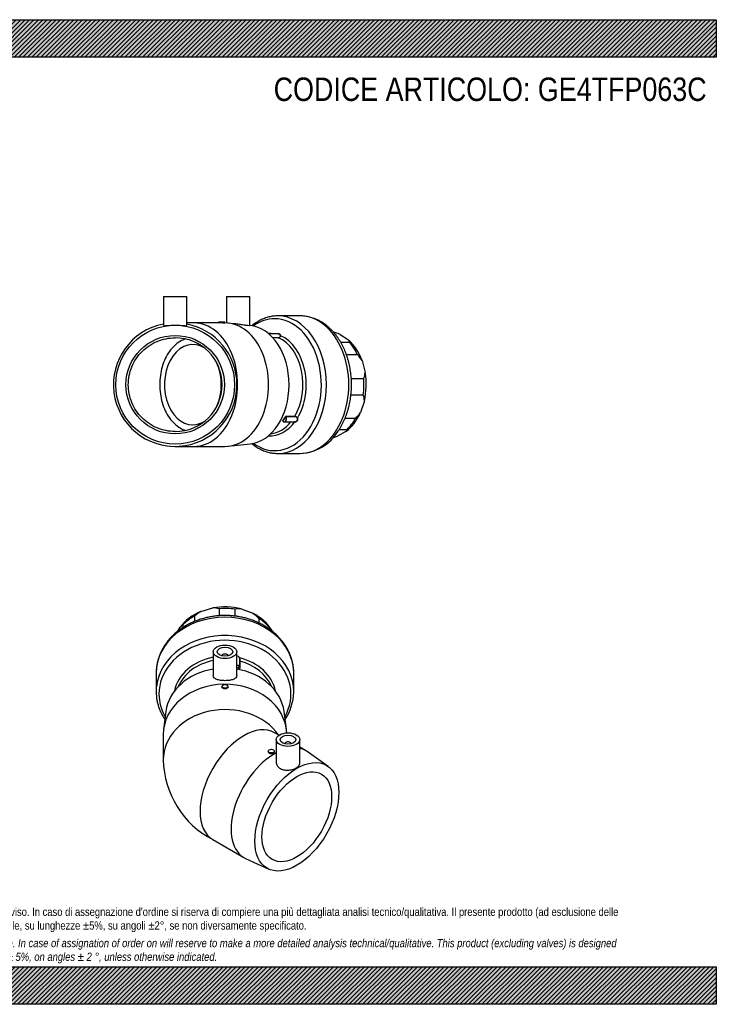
# Model space of a CAD drawing. Header units: millimetres. Extents: x 0 to 891, y 0 to 630.
# Tile 2 of 2: x 445 to 891, y 0 to 630. Entities that reach past the tile are written whole.
import ezdxf

# ---------------------------------------------------------------- set-up
doc = ezdxf.new("R2010")
doc.units = ezdxf.units.MM
doc.header["$LTSCALE"] = 3
for name, color, linetype in [('Default', 7, 'Continuous'), ('GE4P063C', 7, 'Continuous'), ('IOF063C', 7, 'Continuous'), ('PARTE_PE_063', 7, 'Continuous')]:
    doc.layers.add(name, color=color, linetype=linetype)

# ---------------------------------------------------------------- blocks, each defined once
blk = doc.blocks.new('SE1')
at = {"layer": 'GE4P063C', "color": 7, "linetype": 'Continuous'}
for p, q in [((569.27, 225.56), (569.27, 210.34)), ((574.77, 222.95), (574.77, 222.91)), ((578.77, 222.91), (578.77, 222.95)), ((584.27, 210.34), (584.27, 225.56)), ((574.77, 203.43), (574.77, 202.98)), ((578.77, 202.98), (578.77, 203.43)), ((538.98, 187.34), (537.49, 175.92)), ((616.04, 175.92), (614.55, 187.34)), ((537.27, 172.5), (537.27, 156.33)), ((611.34, 172.17), (608.54, 173.78)), ((609.57, 169.38), (609.57, 154.79)), ((615.07, 166.77), (615.07, 166.73)), ((619.07, 166.73), (619.07, 166.77)), ((624.57, 154.14), (624.57, 169.38)), ((628.34, 162.35), (624.57, 164.53)), ((604.47, 162.03), (604.47, 161.6)), ((608.47, 161.6), (608.47, 162.03)), ((642.71, 152.26), (629.36, 161.7)), ((569.04, 105.37), (588.84, 93.94)), ((589.91, 93.38), (604.76, 86.54))]:
    blk.add_line(p, q, dxfattribs=at)
blk.add_arc((596.4, 157.81), 59.15, 181.43263, 242.4468, dxfattribs=at)
for centre, major_axis in [((576.77, 225.56), (-7.5, 0)), ((576.77, 225.56), (-5, 0)), ((576.77, 203.43), (2, 0)), ((617.07, 169.38), (7.5, 0)), ((617.07, 169.38), (5, 0)), ((622.73, 119.98), (19, 32.91)), ((606.47, 162.03), (-2, 0)), ((622.73, 119.98), (-15.75, -27.28))]:
    blk.add_ellipse(centre, major_axis=major_axis, ratio=0.57735, dxfattribs=at)
for centre, major_axis, ratio, start_param, end_param in [((576.77, 222.95), (-2, 0), 0.57735, 3.112863, 6.283185), ((576.77, 222.95), (-2, 0), 0.57735, 0, 0.02873), ((576.77, 184.04), (38, 0), 0.816497, 1.769469, 3.035327), ((576.77, 184.04), (38, 0), 0.816497, 0.106266, 1.372123), ((576.77, 172.5), (39.5, 0), 0.816497, 0.036737, 3.141593), ((576.77, 156.33), (-39.5, 0), 0.816497, 3.660371, 6.283185), ((588.79, 139.58), (-19.75, -34.21), 0.57735, 3.141593, 6.283185), ((617.07, 166.77), (2, 0), 0.57735, 0, 3.170323), ((617.07, 166.77), (2, 0), 0.57735, 6.254455, 6.283185), ((608.59, 128.15), (19.75, 34.21), 0.57735, 0, 0.176067), ((608.59, 128.15), (19.75, 34.21), 0.57735, 0.750115, 3.194651), ((608.59, 128.15), (19.75, 34.21), 0.57735, 6.230127, 6.283185), ((576.77, 156.33), (-39.5, 0), 0.816497, 0, 0.000777)]:
    blk.add_ellipse(centre, major_axis=major_axis, ratio=ratio, start_param=start_param, end_param=end_param, dxfattribs=at)
for points, knots in [([(584.27, 210.34), (584.27, 210.34), (584.27, 210.33), (584.26, 209.82), (584.06, 209.35), (583.31, 208.53), (582.75, 208.18), (581.38, 207.63), (580.55, 207.42), (578.75, 207.14), (577.76, 207.07), (575.79, 207.07), (574.81, 207.14), (572.99, 207.42), (572.16, 207.63), (570.78, 208.19), (570.23, 208.53), (569.47, 209.35), (569.27, 209.82), (569.27, 210.33), (569.27, 210.34), (569.27, 210.34)], [0.3742803, 0.3742803, 0.3742803, 0.3742803, 0.375, 0.375, 0.4375, 0.4375, 0.5, 0.5, 0.5625, 0.5625, 0.625, 0.625, 0.6875, 0.6875, 0.75, 0.75, 0.8125, 0.8125, 0.875, 0.875, 0.875897, 0.875897, 0.875897, 0.875897]), ([(578.77, 202.98), (578.77, 202.67), (578.55, 202.38), (577.81, 201.98), (577.29, 201.86), (576.25, 201.86), (575.73, 201.98), (574.98, 202.38), (574.77, 202.67), (574.77, 202.97)], [0, 0, 0, 0, 0.125, 0.125, 0.25, 0.25, 0.375, 0.375, 0.4999342, 0.4999342, 0.4999342, 0.4999342]), ([(604.47, 161.6), (604.47, 161.29), (604.68, 160.98), (605.42, 160.55), (605.94, 160.44), (606.99, 160.46), (607.51, 160.59), (608.25, 161.02), (608.47, 161.31), (608.47, 161.6)], [0.3750949, 0.3750949, 0.3750949, 0.3750949, 0.5, 0.5, 0.625, 0.625, 0.75, 0.75, 0.875, 0.875, 0.875, 0.875]), ([(609.57, 154.79), (609.57, 154.11), (609.76, 153.42), (610.5, 152.16), (611.05, 151.58), (612.43, 150.66), (613.26, 150.3), (615.07, 149.86), (616.06, 149.77), (617.06, 149.81)], [0.7501981, 0.7501981, 0.7501981, 0.7501981, 0.8125, 0.8125, 0.875, 0.875, 0.9375, 0.9375, 1, 1, 1, 1]), ([(617.06, 149.81), (618.05, 149.84), (619.02, 150), (620.85, 150.5), (621.68, 150.84), (623.76, 152.04), (624.57, 153.08), (624.57, 154.14)], [0, 0, 0, 0, 0.0625, 0.0625, 0.125, 0.125, 0.2496704, 0.2496704, 0.2496704, 0.2496704])]:
    blk.add_open_spline(points, degree=3, knots=knots, dxfattribs=at)
at = {"layer": 'IOF063C', "color": 7, "linetype": 'Continuous'}
for p, q in [((561.38, 251.29), (569.07, 253.6)), ((572.96, 253.15), (572.96, 248.64)), ((583.36, 248.35), (583.36, 252.8)), ((587.12, 253), (594.56, 250.18)), ((557.48, 245.04), (557.48, 248.51)), ((598.33, 247.14), (598.33, 244.05)), ((546.65, 238.76), (548.09, 241.3)), ((549.83, 242.75), (549.83, 241.06)), ((605.37, 239.91), (605.37, 240.9)), ((606.8, 239.34), (607.15, 238.57))]:
    blk.add_line(p, q, dxfattribs=at)
for centre, radius, start, end in [((569.33, 238.76), 14.84, 75.82751, 91.00299), ((585.93, 239.41), 13.64, 85.00274, 100.88721), ((575.17, 227.89), 27.16, 120.50516, 130.61413), ((578.27, 226.16), 29.03, 46.29892, 55.86042), ((552.91, 237.3), 6.27, 119.45011, 140.3386), ((601.63, 236.04), 6.13, 32.49654, 52.39597)]:
    blk.add_arc(centre, radius, start, end, dxfattribs=at)
for centre, major_axis, start_param, end_param in [((576.77, 226.77), (33.75, 0), 1.258932, 1.800872), ((576.77, 225.15), (34.5, 0), 1.37856, 1.681244), ((576.77, 226.77), (-33.75, 0), 5.185922, 5.727863), ((576.77, 225.15), (-34.5, 0), 5.305551, 5.608235), ((576.77, 226.77), (33.75, 0), 0.473533, 1.015474), ((576.77, 225.15), (34.5, 0), 0.593162, 0.895846)]:
    blk.add_ellipse(centre, major_axis=major_axis, ratio=0.816497, start_param=start_param, end_param=end_param, dxfattribs=at)
at = {"layer": 'PARTE_PE_063', "color": 7, "linetype": 'Continuous'}
for p, q in [((586.29, 215.38), (586.29, 220.61)), ((586.32, 219.52), (586.32, 214.96)), ((532.77, 211.76), (532.77, 200.06)), ((620.77, 200.06), (620.77, 211.76))]:
    blk.add_line(p, q, dxfattribs=at)
for centre, radius, start, end in [((584.36, 220.87), 2, 22.28678, 92.74553), ((584.37, 220.87), 1.9, 21.82109, 93.17478), ((587.22, 200.7), 33.55, 326.7326, 358.22479)]:
    blk.add_arc(centre, radius, start, end, dxfattribs=at)
for centre, major_axis, ratio, start_param, end_param in [((576.77, 211.76), (-44, 0), 0.816497, 3.141593, 6.283185), ((576.77, 200.06), (-44, 0), 0.816497, 3.141593, 6.190301), ((576.77, 198.48), (-42.2, 0), 0.816497, 2.704447, 6.283185), ((576.77, 196.07), (32.7, 0), 0.816497, 1.802236, 2.976897), ((586.22, 221.61), (-0.0925, -0.0381), 0.242944, 4.737813, 6.049079), ((576.77, 196.07), (-32.7, 0), 0.816497, 3.306288, 4.419382), ((576.77, 195.01), (31.5, 0), 0.816497, 1.811201, 2.815365), ((584.29, 215.38), (-2, 0), 0.816497, 2.944686, 4.723189), ((584.29, 215.32), (-1.9, 0), 0.816497, 2.956101, 4.723757), ((576.77, 190.4), (31.6, 0), 0.816497, 1.269121, 1.331168), ((576.77, 190.34), (31.5, 0), 0.816497, 1.269121, 1.330392), ((586.16, 214.97), (0.0246, 0.0969), 0.171543, 0.976927, 2.547724), ((586.35, 215.04), (0.1, 0), 0.816497, 2.944686, 3.141593), ((586.35, 215.04), (0.1, 0), 0.816497, 3.141593, 4.404343), ((586.35, 219.6), (0.1, 0), 0.816497, 4.076113, 4.404343), ((576.77, 195.01), (-31.5, 0), 0.816497, 3.467821, 4.404343), ((576.77, 200.06), (-44, 0), 0.816497, 6.190301, 6.283185), ((576.77, 200.06), (-44, 0), 0.816497, 0, 0.094868), ((576.77, 198.48), (-42.2, 0), 0.816497, 0, 0.437145), ((576.77, 200.06), (-44, 0), 0.816497, 3.130682, 3.141593)]:
    blk.add_ellipse(centre, major_axis=major_axis, ratio=ratio, start_param=start_param, end_param=end_param, dxfattribs=at)
for points, knots in [([(620.75, 211.61), (620.75, 212.13), (620.76, 213.31), (620.58, 215.41), (620.22, 217.76), (619.67, 220.11), (618.95, 222.41), (618.05, 224.67), (616.98, 226.88), (615.75, 229.02), (614.35, 231.1), (612.8, 233.09), (611.09, 235), (609.24, 236.82), (607.26, 238.52), (605.14, 240.12), (602.91, 241.6), (600.56, 242.96), (598.12, 244.18), (595.59, 245.27), (592.98, 246.22), (590.3, 247.03), (587.56, 247.68), (584.78, 248.19), (581.97, 248.55), (579.13, 248.76), (576.28, 248.81), (573.44, 248.7), (570.61, 248.45), (567.8, 248.04), (565.03, 247.47), (562.3, 246.76), (559.64, 245.9), (557.05, 244.9), (554.53, 243.76), (552.11, 242.48), (549.79, 241.07), (547.59, 239.54), (545.51, 237.89), (543.56, 236.12), (541.75, 234.26), (540.09, 232.29), (538.58, 230.24), (537.24, 228.12), (536.07, 225.92), (535.06, 223.67), (534.24, 221.37), (533.59, 219.04), (533.12, 216.67), (532.85, 214.3), (532.74, 212.58), (532.77, 211.75), (532.78, 211.67)], [0, 0, 0, 0, 0.0117661, 0.0318369, 0.0519063, 0.0719888, 0.0920979, 0.1122454, 0.132441, 0.1526915, 0.1730012, 0.1933716, 0.2138017, 0.2342883, 0.2548267, 0.2754111, 0.2960352, 0.3166926, 0.3373773, 0.3580838, 0.3788074, 0.3995443, 0.4202913, 0.4410461, 0.4618072, 0.4825734, 0.5033442, 0.524119, 0.5448977, 0.5656799, 0.5864651, 0.6072524, 0.6280404, 0.6488271, 0.6696096, 0.6903842, 0.7111462, 0.7318899, 0.7526087, 0.7732954, 0.7939424, 0.8145419, 0.835087, 0.8555718, 0.8759921, 0.8963462, 0.916635, 0.9368624, 0.9570353, 0.9771634, 0.9972584, 0.9992193, 0.9992193, 0.9992193, 0.9992193]), ([(586.29, 220.61), (586.29, 220.66), (586.29, 220.71), (586.28, 220.85), (586.28, 220.94), (586.25, 221.13), (586.24, 221.22), (586.19, 221.4), (586.17, 221.49), (586.13, 221.58)], [0.5576661, 0.5576661, 0.5576661, 0.5576661, 0.625, 0.625, 0.75, 0.75, 0.875, 0.875, 1, 1, 1, 1]), ([(586.21, 221.63), (586.25, 221.54), (586.27, 221.44), (586.32, 221.25), (586.33, 221.15), (586.36, 220.95), (586.36, 220.85), (586.37, 220.65), (586.37, 220.56), (586.36, 220.27), (586.34, 220.1), (586.32, 219.78), (586.32, 219.64), (586.32, 219.52)], [0, 0, 0, 0, 0.125, 0.125, 0.25, 0.25, 0.375, 0.375, 0.5, 0.5, 0.75, 0.75, 1, 1, 1, 1]), ([(586.13, 214.9), (586.18, 214.88), (586.23, 214.88), (586.3, 214.91), (586.32, 214.93), (586.32, 214.96)], [0, 0, 0, 0, 0.5, 0.5, 1, 1, 1, 1]), ([(586.25, 215.06), (586.25, 215.05), (586.25, 215.04), (586.25, 215.04), (586.24, 215.03), (586.24, 215.03), (586.23, 215.03), (586.22, 215.02), (586.22, 215.02), (586.21, 215.02), (586.2, 215.02), (586.19, 215.02), (586.18, 215.03), (586.17, 215.03), (586.16, 215.03), (586.16, 215.03)], [0, 0, 0, 0, 0.211455, 0.211455, 0.211455, 0.423583, 0.423583, 0.423583, 0.637458, 0.637458, 0.637458, 0.853853, 0.853853, 0.853853, 1, 1, 1, 1]), ([(532.99, 196.55), (533.02, 196.23), (533.12, 195.23), (533.49, 193.34), (534.09, 191.07), (534.88, 188.8), (535.84, 186.6), (536.96, 184.44), (537.84, 183.03), (538.31, 182.32), (538.32, 182.3)], [0, 0, 0, 0, 0.0103788, 0.0383542, 0.0663457, 0.094364, 0.1224178, 0.1505134, 0.1786548, 0.179502, 0.179502, 0.179502, 0.179502])]:
    blk.add_open_spline(points, degree=3, knots=knots, dxfattribs=at)
blk = doc.blocks.new('SE3')
at = {"layer": 'GE4P063C', "color": 7, "linetype": 'Continuous'}
for p, q in [((537.44, 452.97), (552.44, 452.97)), ((537.44, 452.97), (537.44, 434.34)), ((552.44, 434.33), (552.44, 452.97)), ((577.74, 452.97), (592.74, 452.97)), ((577.74, 452.97), (577.74, 435.94)), ((592.74, 434.3), (592.74, 452.97)), ((556.96, 435.97), (552.44, 435.97)), ((573.24, 435.97), (556.96, 435.97)), ((576.64, 436.47), (572.64, 436.47)), ((572.64, 436.47), (572.64, 435.97)), ((576.76, 435.97), (576.05, 435.97)), ((576.64, 435.94), (576.64, 436.47)), ((582.44, 435.48), (578.85, 435.86)), ((592.92, 434.36), (592.74, 434.38)), ((544.94, 356.97), (556.96, 356.97)), ((556.96, 356.97), (576.76, 356.97)), ((578.85, 357.08), (592.92, 358.58))]:
    blk.add_line(p, q, dxfattribs=at)
for radius in [38, 31.5]:
    blk.add_circle((544.94, 396.47), radius, dxfattribs=at)
for radius, start, end in [(39.5, 100.9454, 0), (39.5, 0, 79.0546), (30, 270.01163, 89.98837)]:
    blk.add_arc((544.94, 396.47), radius, start, end, dxfattribs=at)
for centre, major_axis, start_param, end_param in [((556.96, 396.47), (0, -39.5), 0, 3.141593), ((576.76, 396.47), (0, -39.5), 0, 3.141593), ((590.9, 396.47), (0, -38), 0.07507, 3.066522)]:
    blk.add_ellipse(centre, major_axis=major_axis, ratio=0.707107, start_param=start_param, end_param=end_param, dxfattribs=at)
for points, knots in [([(576.05, 435.92), (575.68, 435.92), (575.16, 435.93), (574.11, 435.96), (573.59, 435.97), (573.22, 435.97), (573.22, 435.97), (573.22, 435.97)], [0, 0, 0, 0, 0.125, 0.125, 0.25, 0.25, 0.2500858, 0.2500858, 0.2500858, 0.2500858]), ([(592.74, 434.3), (592.74, 434.3), (592.74, 434.3), (592.74, 434.26), (592.54, 434.22), (591.78, 434.22), (591.23, 434.26), (589.82, 434.41), (588.99, 434.53), (587.18, 434.8), (586.21, 434.96), (584.29, 435.25), (583.32, 435.38), (582.44, 435.48)], [0.2496704, 0.2496704, 0.2496704, 0.2496704, 0.25, 0.25, 0.3125, 0.3125, 0.375, 0.375, 0.4375, 0.4375, 0.5, 0.5, 0.5612446, 0.5612446, 0.5612446, 0.5612446]), ([(537.44, 434.33), (537.44, 434.26), (537.63, 434.22), (538.37, 434.22), (538.92, 434.26), (539.62, 434.3)], [0.875897, 0.875897, 0.875897, 0.875897, 0.9375, 0.9375, 1, 1, 1, 1]), ([(539.62, 434.3), (540.32, 434.35), (541.15, 434.4), (542.97, 434.48), (543.96, 434.51), (546.9, 434.51), (548.87, 434.39), (550.94, 434.26), (551.5, 434.22), (552.25, 434.22), (552.44, 434.26), (552.44, 434.33)], [0, 0, 0, 0, 0.0625, 0.0625, 0.125, 0.125, 0.25, 0.25, 0.3125, 0.3125, 0.3742803, 0.3742803, 0.3742803, 0.3742803]), ([(544.94, 366.47), (541.04, 366.47), (537.09, 367.26), (531.67, 369.5), (529.91, 370.43), (526.65, 372.62), (525.14, 373.86), (522.36, 376.63), (521.09, 378.17), (518.92, 381.42), (517.99, 383.14), (515.73, 388.61), (514.95, 392.51), (514.94, 398.42), (515.14, 400.37), (515.89, 404.21), (516.47, 406.12), (517.97, 409.74), (518.89, 411.47), (521.07, 414.74), (522.33, 416.28), (525.12, 419.07), (526.66, 420.33), (529.91, 422.5), (531.63, 423.43), (535.28, 424.94), (537.17, 425.51), (541, 426.27), (542.97, 426.47), (544.94, 426.47)], [0, 0, 0, 0, 0.125, 0.125, 0.1875, 0.1875, 0.25, 0.25, 0.3125, 0.3125, 0.375, 0.375, 0.5, 0.5, 0.5625, 0.5625, 0.625, 0.625, 0.6875, 0.6875, 0.75, 0.75, 0.8125, 0.8125, 0.875, 0.875, 0.9375, 0.9375, 1, 1, 1, 1]), ([(551.49, 425.7), (550.35, 425.33), (549.22, 424.82), (546.86, 423.44), (545.64, 422.52), (543.33, 420.33), (542.24, 419.07), (539.31, 414.93), (537.72, 411.58), (536.13, 406.16), (535.72, 404.26), (535.18, 400.4), (535.04, 398.46), (535.04, 394.54), (535.18, 392.55), (535.72, 388.71), (536.12, 386.84), (537.72, 381.37), (539.27, 378.06), (542.23, 373.87), (543.3, 372.63), (545.6, 370.46), (546.85, 369.51), (549.24, 368.11), (550.38, 367.59), (551.55, 367.22)], [0.0723074, 0.0723074, 0.0723074, 0.0723074, 0.125, 0.125, 0.1875, 0.1875, 0.25, 0.25, 0.375, 0.375, 0.4375, 0.4375, 0.5, 0.5, 0.5625, 0.5625, 0.625, 0.625, 0.75, 0.75, 0.8125, 0.8125, 0.875, 0.875, 0.9291886, 0.9291886, 0.9291886, 0.9291886])]:
    blk.add_open_spline(points, degree=3, knots=knots, dxfattribs=at)
blk.add_open_spline([(576.64, 435.94), (576.64, 435.93), (576.42, 435.92), (576.05, 435.92)], degree=3, dxfattribs=at)
at = {"layer": 'IOF063C', "color": 7, "linetype": 'Continuous'}
for p, q in [((649.62, 428.99), (649.13, 429.18)), ((650.55, 428.59), (655.81, 425.15)), ((656.49, 423.4), (650.9, 423.4)), ((654.42, 415.75), (661.47, 415.75)), ((664.46, 411.86), (666.46, 404.17)), ((665.49, 400.27), (657.58, 400.27)), ((657.34, 389.88), (665.19, 389.88)), ((665.94, 386.11), (663.5, 378.68)), ((660.29, 374.91), (653.54, 374.91)), ((654.11, 366.43), (648.67, 363.61)), ((649.89, 367.86), (654.88, 367.86))]:
    blk.add_line(p, q, dxfattribs=at)
for centre, radius, start, end in [((628.77, 377.64), 55.41, 66.85661, 71.98498), ((653.56, 423.26), 2.93, 2.77137, 39.96065), ((644.03, 399.26), 24.01, 31.6561, 43.39339), ((653.44, 405.34), 13.07, 337.19479, 354.85234), ((654.12, 385.72), 11.83, 1.8972, 20.56945), ((642.65, 393.22), 25.43, 313.9407, 325.10712), ((652.58, 368.18), 2.32, 311.08233, 352.07472), ((626.95, 426.99), 67, 286.5927, 288.91794)]:
    blk.add_arc(centre, radius, start, end, dxfattribs=at)
for centre, major_axis, start_param, end_param in [((643.23, 396.47), (0, -33.75), -3.453457, -3.412856), ((643.23, 396.47), (0, 33.75), 5.185922, 5.727863), ((641.25, 396.47), (0, 34.5), 5.305551, 5.608235), ((643.23, 396.47), (0, -33.75), 1.258932, 1.800872), ((641.25, 396.47), (0, -34.5), 1.37856, 1.681244), ((643.23, 396.47), (0, -33.75), 0.473533, 1.015474), ((641.25, 396.47), (0, -34.5), 0.593162, 0.895846)]:
    blk.add_ellipse(centre, major_axis=major_axis, ratio=0.707107, start_param=start_param, end_param=end_param, dxfattribs=at)
at = {"layer": 'PARTE_PE_063', "color": 7, "linetype": 'Continuous'}
for p, q in [((624.84, 440.47), (610.52, 440.47)), ((611.11, 428.99), (604.8, 428.99)), ((607.27, 426.6), (611.04, 426.6)), ((611.09, 426.49), (607.38, 426.49)), ((613.84, 373.19), (613.75, 373.19)), ((614.78, 372.69), (621.65, 372.69)), ((615.8, 376.21), (621.39, 376.21)), ((621.39, 376.07), (615.81, 376.07)), ((610.52, 352.47), (624.84, 352.47))]:
    blk.add_line(p, q, dxfattribs=at)
for centre, radius, start, end in [((611.03, 427.76), 1.16, 270.5781, 0.65061), ((611.04, 427.75), 1.27, 272.10437, 0.93403), ((615.84, 375.89), 0.318, 97.32644, 149.32205), ((615.83, 375.93), 0.145, 98.47575, 156.04492), ((621.38, 374.33), 1.88, 23.06086, 89.6044), ((621.41, 374.35), 1.72, 22.87841, 90.45571), ((623.72, 382.25), 29.8, 272.08625, 328.71354)]:
    blk.add_arc(centre, radius, start, end, dxfattribs=at)
for centre, major_axis, ratio, start_param, end_param in [((608.58, 396.47), (0, 42.2), 0.707107, 2.668118, 6.283185), ((608.58, 396.47), (0, 42.2), 0.707107, 0, 0.473475), ((610.52, 396.47), (0, -44), 0.707107, 0, 3.14098), ((624.84, 396.47), (0, -44), 0.707107, 3.141593, 3.142877), ((624.84, 396.47), (0, -44), 0.707107, 0, 3.141593), ((605.63, 396.47), (0, -32.7), 0.707107, 3.038502, 3.184953), ((556.25, 396.47), (0, -25.7), 0.707107, 2.731044, 6.283185), ((611.11, 426.58), (0, 0.1), 0.707107, 1.37389, 2.833547), ((604.34, 396.47), (0, 31.5), 0.707107, 4.013621, 5.97514), ((612.25, 427.81), (0.0999, 0.004), 0.487079, 3.983049, 5.294315), ((605.63, 396.47), (0, 32.7), 0.707107, 3.998582, 5.990178), ((556.25, 396.47), (0, -25.7), 0.707107, 1.008483, 2.133109), ((556.25, 396.47), (0, -25.7), 0.707107, 0, 0.410548), ((605.63, 396.47), (0, 32.7), 0.707107, 3.098232, 3.895783), ((604.34, 396.47), (0, 31.5), 0.707107, 3.21748, 3.85707), ((598.61, 396.47), (0, -31.5), 0.707107, 0.745522, 0.865658), ((613.77, 373.25), (0.0794, -0.0608), 0.519535, 0.974745, 2.545541), ((613.8, 373.12), (0, -0.1), 0.707107, 3.132521, 3.880745), ((614.71, 374.69), (0, 1.9), 0.707107, 2.432502, 5.461863), ((598.68, 396.47), (0, -31.6), 0.707107, 0.745522, 0.865658), ((614.78, 374.69), (0, 2), 0.707107, 2.421087, 5.473278), ((615.62, 375.99), (0.0857, -0.0516), 0.458304, 0.919962, 2.490758), ((615.86, 376.14), (0, 0.1), 0.707107, 0.872028, 2.331686), ((621.44, 376.14), (0, 0.1), 0.707107, 0.872028, 2.331686), ((621.42, 372.61), (-0.013, -0.0992), 0.439032, 1.927221, 2.63751), ((623.06, 375.04), (0.0941, 0.0337), 0.116785, 1.051465, 2.362731), ((610.52, 396.47), (0, -44), 0.707107, 6.281328, 6.283185)]:
    blk.add_ellipse(centre, major_axis=major_axis, ratio=ratio, start_param=start_param, end_param=end_param, dxfattribs=at)
for points, knots in [([(610.54, 440.46), (610.31, 440.46), (609.67, 440.47), (608.46, 440.39), (607.03, 440.22), (605.58, 439.96), (604.16, 439.61), (602.74, 439.18), (601.34, 438.65), (599.96, 438.04), (598.6, 437.34), (597.26, 436.56), (595.95, 435.7), (594.87, 434.9), (594.23, 434.39), (594.01, 434.2)], [0, 0, 0, 0, 0.0059915, 0.0200937, 0.0341961, 0.0483073, 0.0624353, 0.0765877, 0.0907706, 0.1049887, 0.1192454, 0.1335423, 0.1478797, 0.1622563, 0.1699095, 0.1699095, 0.1699095, 0.1699095]), ([(649.18, 366.78), (649.39, 367.08), (649.87, 367.8), (650.7, 369.15), (651.59, 370.75), (652.44, 372.41), (653.22, 374.11), (653.95, 375.87), (654.61, 377.66), (655.21, 379.49), (655.75, 381.36), (656.23, 383.25), (656.64, 385.18), (656.98, 387.12), (657.26, 389.08), (657.48, 391.06), (657.62, 393.05), (657.71, 395.05), (657.72, 397.04), (657.67, 399.04), (657.55, 401.03), (657.36, 403.02), (657.11, 404.99), (656.79, 406.94), (656.41, 408.87), (655.96, 410.78), (655.45, 412.67), (654.87, 414.51), (654.23, 416.33), (653.53, 418.1), (652.77, 419.83), (651.94, 421.52), (651.07, 423.15), (650.13, 424.73), (649.14, 426.25), (648.09, 427.72), (647, 429.11), (645.85, 430.44), (644.66, 431.69), (643.43, 432.87), (642.16, 433.97), (640.84, 435), (639.5, 435.94), (638.12, 436.79), (636.72, 437.56), (635.29, 438.24), (633.84, 438.83), (632.38, 439.33), (630.9, 439.74), (629.41, 440.06), (627.92, 440.3), (626.43, 440.43), (625.35, 440.48), (624.84, 440.47), (624.8, 440.47)], [0, 0, 0, 0, 0.010945, 0.030839, 0.050741, 0.070659, 0.090588, 0.110523, 0.130459, 0.150394, 0.170325, 0.190252, 0.210175, 0.230093, 0.250006, 0.269917, 0.289824, 0.309731, 0.329638, 0.349546, 0.369458, 0.389373, 0.409294, 0.429222, 0.449158, 0.469103, 0.489057, 0.509021, 0.528995, 0.548978, 0.568969, 0.588965, 0.608961, 0.628955, 0.648939, 0.668908, 0.688852, 0.708764, 0.728633, 0.748449, 0.768201, 0.78788, 0.807476, 0.826982, 0.846391, 0.865701, 0.884913, 0.904029, 0.923055, 0.942001, 0.960878, 0.9797, 0.998484, 1, 1, 1, 1]), ([(610.83, 429.01), (610.95, 429.04), (611.07, 429.05), (611.31, 429.05), (611.43, 429.03), (611.66, 428.95), (611.76, 428.89), (611.95, 428.74), (612.03, 428.65), (612.16, 428.44), (612.21, 428.31), (612.28, 428.06), (612.3, 427.92), (612.31, 427.77)], [0.2627213, 0.2627213, 0.2627213, 0.2627213, 0.375, 0.375, 0.5, 0.5, 0.625, 0.625, 0.75, 0.75, 0.875, 0.875, 1, 1, 1, 1]), ([(612.19, 427.77), (612.18, 427.91), (612.16, 428.04), (612.1, 428.29), (612.05, 428.4), (611.93, 428.61), (611.85, 428.69), (611.68, 428.84), (611.58, 428.9), (611.36, 428.97), (611.25, 428.99), (611.12, 428.99), (611.12, 428.99), (611.11, 428.99)], [0, 0, 0, 0, 0.125, 0.125, 0.25, 0.25, 0.375, 0.375, 0.5, 0.5, 0.625, 0.625, 0.6284196, 0.6284196, 0.6284196, 0.6284196]), ([(613.72, 373.33), (613.69, 373.29), (613.68, 373.25), (613.69, 373.2), (613.72, 373.19), (613.75, 373.19)], [0, 0, 0, 0, 0.5, 0.5, 1, 1, 1, 1]), ([(613.82, 373.2), (613.82, 373.2), (613.82, 373.2), (613.82, 373.2), (613.81, 373.21), (613.81, 373.21), (613.82, 373.22), (613.82, 373.23), (613.82, 373.23), (613.82, 373.24), (613.83, 373.24), (613.83, 373.25), (613.84, 373.25)], [0.3655578, 0.3655578, 0.3655578, 0.3655578, 0.4235833, 0.4235833, 0.4235833, 0.6374578, 0.6374578, 0.6374578, 0.8538528, 0.8538528, 0.8538528, 1, 1, 1, 1]), ([(613.85, 373.19), (613.84, 373.19), (613.83, 373.19), (613.83, 373.19), (613.82, 373.2), (613.82, 373.2), (613.82, 373.2)], [0, 0, 0, 0, 0.2114551, 0.2114551, 0.2114551, 0.3655578, 0.3655578, 0.3655578, 0.3655578]), ([(623.11, 375.06), (623.22, 374.75), (623.27, 374.42), (623.23, 373.96), (623.2, 373.8), (623.11, 373.52), (623.04, 373.38), (622.88, 373.15), (622.78, 373.04), (622.56, 372.86), (622.44, 372.79), (622.18, 372.69), (622.04, 372.65), (621.76, 372.62), (621.61, 372.62), (621.46, 372.64)], [0, 0, 0, 0, 0.25, 0.25, 0.375, 0.375, 0.5, 0.5, 0.625, 0.625, 0.75, 0.75, 0.875, 0.875, 1, 1, 1, 1]), ([(621.65, 372.69), (621.72, 372.69), (621.78, 372.7), (621.98, 372.72), (622.12, 372.75), (622.37, 372.85), (622.48, 372.92), (622.69, 373.09), (622.79, 373.19), (622.94, 373.42), (623, 373.55), (623.09, 373.82), (623.12, 373.97), (623.15, 374.41), (623.1, 374.72), (622.99, 375.02)], [0.067444, 0.067444, 0.067444, 0.067444, 0.125, 0.125, 0.25, 0.25, 0.375, 0.375, 0.5, 0.5, 0.625, 0.625, 0.75, 0.75, 1, 1, 1, 1]), ([(593.97, 358.76), (594.03, 358.72), (594.51, 358.33), (595.42, 357.62), (596.72, 356.72), (598.06, 355.9), (599.42, 355.16), (600.81, 354.51), (602.21, 353.95), (603.63, 353.48), (605.06, 353.09), (606.51, 352.8), (607.95, 352.6), (609.3, 352.49), (610.07, 352.48), (610.46, 352.48)], [0.830471, 0.830471, 0.830471, 0.830471, 0.8324837, 0.8469759, 0.8614354, 0.8758582, 0.8902412, 0.9045822, 0.9188805, 0.9331366, 0.9473529, 0.9615333, 0.9756831, 0.9898091, 1, 1, 1, 1])]:
    blk.add_open_spline(points, degree=3, knots=knots, dxfattribs=at)
blk.add_open_spline([(621.46, 372.64), (621.38, 372.65), (621.31, 372.67), (621.23, 372.69)], degree=3, dxfattribs=at)

msp = doc.modelspace()

# ---------------------------------------------------------------- hatches: boundary and pattern name
at = {"layer": 'Default', "linetype": 'Continuous'}
h = msp.add_hatch(dxfattribs=at)
h.set_pattern_fill('LINE', scale=0.629921, angle=45, style=0)
h.paths.add_polyline_path([(891, 606), (891, 630), (0, 630), (0, 606)])
for points in [[(891, 606), (891, 630), (0, 630), (0, 606)], [(891, 0), (891, 24), (0, 24), (0, 0)]]:
    msp.add_hatch(color=7, dxfattribs=at).paths.add_polyline_path(points)
h = msp.add_hatch(dxfattribs=at)
h.set_pattern_fill('LINE', scale=0.62992, angle=45, style=0)
h.paths.add_polyline_path([(891, 0), (891, 24), (0, 24), (0, 0)])

# ---------------------------------------------------------------- linework, layer by layer
at = {"layer": 'Default', "color": 7, "linetype": 'Continuous'}
for p, q in [((0, 630), (891, 630)), ((891, 630), (891, 606)), ((891, 606), (0, 606)), ((0, 24), (891, 24)), ((891, 24), (891, 0)), ((891, 0), (0, 0))]:
    msp.add_line(p, q, dxfattribs=at)

# ---------------------------------------------------------------- block references
at = {"layer": 'Default'}
for name in ['SE3', 'SE1']:
    msp.add_blockref(name, (0, 0), dxfattribs=at)

# ---------------------------------------------------------------- texts
at = {"layer": 'Default', "attachment_point": 1}
for s, insert, char_height, width in [('{\\fArial Narrow|b0||i0||c0|p34;\\C7;\\H15.;\\W1.;CODICE ARTICOLO: GE4TFP063C}', (607.926, 592.982), 15, 282.09338), ("{\\fArial Narrow|b0||i0||c0|p34;\\C7;\\H5.25;\\W1.;PLASTITALIA si riserva il diritto di revisionare la presente specifica, mantenendo la conformità alle prescrizioni del prodotto, senza alcun preavviso. In caso di assegnazione d'ordine si riserva di compiere una più dettagliata analisi tecnico/qualitativa. Il presente prodotto (ad esclusione delle \\P}{\\fArial Narrow|b0||i0||c0|p34;\\C7;\\H5.25;\\W1.;valvole) è progettato per applicazioni non previste dalla direttiva 2014/68/EU. Tolleranza su diametri e spessori come da normative se applicabile, su lunghezze ±5%, su angoli ±2°, se non diversamente specificato.\\P}{\\fArial Narrow|b0||i0||c0|p34;\\C7;\\H1.5;\\W1.;   \\P}{\\fArial Narrow|b0||i1||c0|p34;\\C7;\\H5.25;\\W1.;PLASTITALIA on reserves the right to revise this specification, maintaining the conformity to the requirements of the product, without any notice. In case of assignation of order on will reserve to make a more detailed analysis technical/qualitative. This product (excluding valves) is designed \\P}{\\fArial Narrow|b0||i1||c0|p34;\\C7;\\H5.25;\\W1.;for applications not covered by Directive 2014/68 / EU. The tolerance on diameters and thicknesses as the standards if applicable, on lengths ± 5%, on angles ± 2 °, unless otherwise indicated.\\P}", (60, 61.807), 5.25, 771)]:
    msp.add_mtext(s, dxfattribs=dict(at, insert=insert, char_height=char_height, width=width))

doc.saveas('drawing.dxf')
